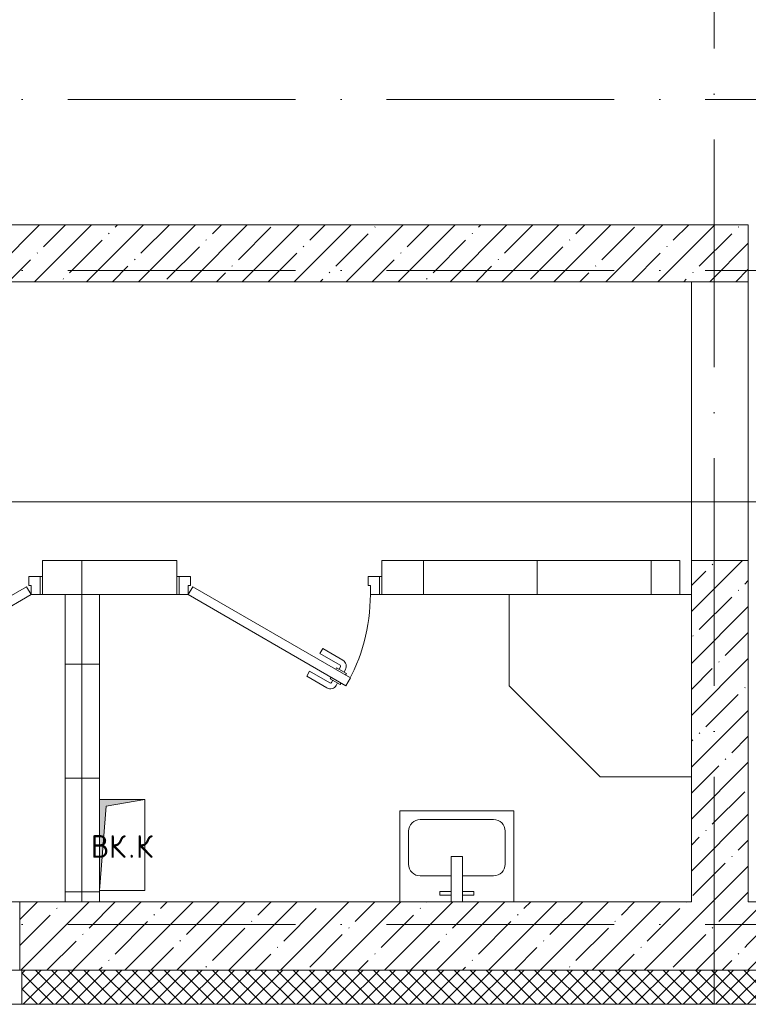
# Model space of a CAD drawing. Header units: millimetres. Extents: x -5460 to 47962, y 30005 to 103451.
# Tile 98 of 192: x 25727 to 28928, y 42006 to 46332. Entities that reach past the tile are written whole.
import ezdxf
from ezdxf import colors
from ezdxf.entities.mleader import LeaderData, LeaderLine
from ezdxf.math import Vec2, Vec3

# ---------------------------------------------------------------- set-up
doc = ezdxf.new("R2010")
doc.units = ezdxf.units.MM
doc.linetypes.add('4_ Штрихпунктир_ 10 х 2 мм', pattern=[1400, 1000, -200, 0, -200])
for name, color, linetype, lineweight in [('A-____-NOTE-TEXT', 5, 'Continuous', 9), ('A-DOOR-____-MCUT', 7, 'Continuous', 18), ('A-DOOR-____-OTLN', 7, 'Continuous', 9), ('A-DOOR-FRAM-MCUT', 7, 'Continuous', 18), ('A-DOOR-OPNG-OTLN', 7, 'Continuous', 9), ('A-WALL-____-MCUT', 7, 'Continuous', 9), ('A-WALL-____-OTLN', 7, 'Continuous', 9), ('A-WALL-____-PATT', 7, 'Continuous', 9), ('I-WALL-____-MCUT', 7, 'Continuous', 9), ('I-WALL-____-OTLN', 7, 'Continuous', 9), ('M-EQPM-____-OTLN', 7, 'Continuous', 9), ('P-SANR-FIXT-OTLN', 7, 'Continuous', 9), ('S-GRID-____-OTLN', 7, 'Continuous', 9), ('ДЕВИ', 7, 'Continuous', 0)]:
    doc.layers.add(name, color=color, linetype=linetype, lineweight=lineweight)
doc.layers.add('A-DETL-____-OTLN', color=7, linetype='Continuous', lineweight=9, true_color=0x00a600)
doc.styles.add('GOST Common', font='GOST_Common.ttf', dxfattribs={"height": 100})
doc.styles.add('ДЕВИ', font='CS_Gost2304.shx', dxfattribs={"width": 0.8})
pattern_1 = [(0, (0, 0), (0, 500), []), (90, (0, 0), (-500, 3e-14), [])]
pattern_2 = [(45, (0, 0), (-114.04925, 114.04925), []), (45, (114.05, 0), (-114.04925, 114.04925), [201.613, -40.323, 3.353, -36.97])]

# ---------------------------------------------------------------- blocks, each defined once
blk = doc.blocks.new('АР_Дверь однопольная - 900х2100h_800__Глухая_1 эт_Су-4642766-ВКК_01_К1_З_ЭОМ_кабель_')
at = {"layer": 'A-DOOR-____-MCUT', "color": 253, "lineweight": 13, "true_color": 0xaaaaaa}
for p, q in [((-292.8, 475), (-312.8, 440.4)), ((-312.8, 440.4), (380, 40.4)), ((400, 75), (-292.8, 475)), ((380, 40.4), (400, 75))]:
    blk.add_line(p, q, dxfattribs=at)
at = {"layer": 'A-DOOR-____-OTLN', "color": 253, "lineweight": 5, "true_color": 0xaaaaaa}
for p, q in [((-120.6, 433.3), (-209.4, 484.6)), ((-271.2, 462.5), (-267.2, 469.4)), ((-267.2, 469.4), (-223.9, 444.4)), ((-256.3, 463.2), (-250.3, 473.6)), ((-234.7, 450.7), (-228.7, 461.1)), ((-223.9, 444.4), (-227.9, 437.5)), ((-133.1, 411.7), (-221.9, 462.9)), ((-133.1, 411.7), (-120.6, 433.3)), ((-291.2, 427.9), (-295.2, 420.9)), ((-295.2, 420.9), (-251.9, 395.9)), ((-284.3, 414.7), (-290.3, 404.3)), ((-262.7, 402.2), (-268.7, 391.8)), ((-251.9, 395.9), (-247.9, 402.9)), ((-190.6, 312.1), (-279.4, 363.3)), ((-178.1, 333.7), (-266.9, 385)), ((-178.1, 333.7), (-190.6, 312.1))]:
    blk.add_line(p, q, dxfattribs=at)
for centre, radius, start, end in [((-224.4, 458.6), 30, 60, 150), ((400, 75), 800, 150, 180), ((-224.4, 458.6), 4.99, 60, 150), ((-264.4, 389.3), 30, 150, 240), ((-264.4, 389.3), 4.99, 150, 240)]:
    blk.add_arc(centre, radius, start, end, dxfattribs=at)
at = {"layer": 'A-DOOR-FRAM-MCUT', "color": 253, "lineweight": 13, "true_color": 0xaaaaaa}
for p, q in [((-440, 75), (-450, 75)), ((-400, 75), (-440, 75)), ((-440, 75), (-440, -5)), ((-400, 35), (-400, 75)), ((440, 75), (400, 75)), ((400, 75), (400, 35)), ((440, -5), (440, 75)), ((440, 75), (450, 75)), ((-390, 35), (-400, 35)), ((-390, -5), (-390, 35)), ((400, 35), (390, 35)), ((390, 35), (390, -5)), ((-440, -5), (-450, -5)), ((-440, -5), (-390, -5)), ((390, -5), (440, -5)), ((440, -5), (450, -5))]:
    blk.add_line(p, q, dxfattribs=at)
blk = doc.blocks.new('АР_Дверь однопольная - 1000х2100h_900__Глухая_1 эт-4647087-ВКК_01_К1_З_ЭОМ_кабель_')
at = {"layer": 'A-DOOR-____-MCUT', "color": 253, "lineweight": 13, "true_color": 0xaaaaaa}
for p, q in [((329.4, 525), (-450, 75)), ((349.4, 490.4), (329.4, 525)), ((-430, 40.4), (349.4, 490.4)), ((-450, 75), (-430, 40.4))]:
    blk.add_line(p, q, dxfattribs=at)
at = {"layer": 'A-DOOR-____-OTLN', "color": 253, "lineweight": 5, "true_color": 0xaaaaaa}
for p, q in [((157.2, 483.3), (246, 534.6)), ((303.8, 519.4), (260.5, 494.4)), ((292.9, 513.2), (286.9, 523.6)), ((307.8, 512.5), (303.8, 519.4)), ((169.7, 461.7), (157.2, 483.3)), ((169.7, 461.7), (258.5, 512.9)), ((260.5, 494.4), (264.5, 487.5)), ((271.3, 500.7), (265.3, 511.1)), ((327.8, 477.9), (331.8, 470.9)), ((214.7, 383.7), (303.5, 435)), ((288.5, 445.9), (284.5, 452.9)), ((331.8, 470.9), (288.5, 445.9)), ((299.3, 452.2), (305.3, 441.8)), ((320.9, 464.7), (327, 454.3)), ((227.2, 362.1), (316, 413.3)), ((214.7, 383.7), (227.2, 362.1))]:
    blk.add_line(p, q, dxfattribs=at)
for centre, radius, start, end in [((261, 508.6), 30, 30, 120), ((-450, 75), 900, 360, 30), ((261, 508.6), 4.99, 30, 120), ((301, 439.3), 4.99, 300, 30), ((301, 439.3), 30, 300, 30)]:
    blk.add_arc(centre, radius, start, end, dxfattribs=at)
at = {"layer": 'A-DOOR-FRAM-MCUT', "color": 253, "lineweight": 13, "true_color": 0xaaaaaa}
for p, q in [((-490, 75), (-500, 75)), ((-450, 75), (-490, 75)), ((-490, 75), (-490, -5)), ((-450, 35), (-450, 75)), ((490, 75), (450, 75)), ((450, 75), (450, 35)), ((490, -5), (490, 75)), ((490, 75), (500, 75)), ((-440, 35), (-450, 35)), ((-440, -5), (-440, 35)), ((450, 35), (440, 35)), ((440, 35), (440, -5)), ((-490, -5), (-500, -5)), ((-490, -5), (-440, -5)), ((440, -5), (490, -5)), ((490, -5), (500, -5))]:
    blk.add_line(p, q, dxfattribs=at)
blk = doc.blocks.new('КР-Проем - Настраиваемый-4368698-ВКК_01_К1_З_ЭОМ_кабель_')
at = {"layer": 'A-DOOR-OPNG-OTLN', "color": 253, "lineweight": 5, "true_color": 0xaaaaaa}
for p, q in [((-600, 150), (600, 150)), ((-600, -150), (600, -150))]:
    blk.add_line(p, q, dxfattribs=at)
blk = doc.blocks.new('КР-Проем - Настраиваемый-4165350-ВКК_01_К1_З_ЭОМ_кабель_')
at = {"layer": 'A-DOOR-OPNG-OTLN', "color": 253, "lineweight": 5, "true_color": 0xaaaaaa}
for p, q in [((-612.5, 125), (612.5, 125)), ((-612.5, -125), (612.5, -125))]:
    blk.add_line(p, q, dxfattribs=at)
blk = doc.blocks.new('АР_Канал вертикальный прямоугольный - ВК_К-5078169-ВКК_01_К1_З_ЭОМ_кабель_')
at = {"layer": 'M-EQPM-____-OTLN', "lineweight": 5, "true_color": 0xe2e2e2}
blk.add_hatch(color=254, dxfattribs=at).paths.add_polyline_path([(-100, -200), (-70, 170), (100, 200), (-100, 200)])
at = {"layer": 'M-EQPM-____-OTLN', "color": 253, "lineweight": 13, "true_color": 0xaaaaaa}
for p, q in [((100, 200), (-100, 200)), ((100, 200), (-100, 200)), ((-70, 170), (100, 200)), ((-70, 170), (100, 200)), ((100, -200), (100, 200)), ((-100, -200), (-70, 170)), ((-100, -200), (-70, 170)), ((-100, -200), (100, -200))]:
    blk.add_line(p, q, dxfattribs=at)
at = {"layer": 'M-EQPM-____-OTLN', "color": 253, "lineweight": 5, "true_color": 0xaaaaaa}
for p, q in [((-100, 200), (100, 200)), ((100, 200), (100, -200)), ((100, -200), (-100, -200))]:
    blk.add_line(p, q, dxfattribs=at)
blk = doc.blocks.new('A-PLU-Shower_Corner_2D - 800x800-V33-ВКК_01_К1_З_ЭОМ_кабель_')
at = {"layer": 'P-SANR-FIXT-OTLN', "color": 253, "lineweight": 5, "true_color": 0xaaaaaa}
for p, q in [((-400, 800), (-800, 400)), ((-400, 800), (-800, 400)), ((0, 800), (-400, 800)), ((-400, 800), (0, 800)), ((-800, 400), (-800, 0)), ((-800, 0), (-800, 400)), ((0, 0), (0, 50)), ((0, 50), (0, 0))]:
    blk.add_line(p, q, dxfattribs=at)
blk = doc.blocks.new('A-PLU-Sink-2D - 400 x 500mm-V29-ВКК_01_К1_З_ЭОМ_кабель_')
at = {"layer": 'P-SANR-FIXT-OTLN', "color": 253, "lineweight": 5, "true_color": 0xaaaaaa}
for p, q in [((-234.3, 202.3), (-234.3, -197.7)), ((-234.3, -197.7), (-234.3, 202.3)), ((-9.3, 2.3), (-9.3, 202.3)), ((40.7, 202.3), (40.7, 2.3)), ((265.7, -197.7), (265.7, 202.3)), ((265.7, 202.3), (265.7, -197.7)), ((-59.3, 172.3), (-59.3, 157.3)), ((-9.3, 172.3), (-59.3, 172.3)), ((-59.3, 157.3), (-9.3, 157.3)), ((40.7, 172.3), (90.7, 172.3)), ((90.7, 157.3), (40.7, 157.3)), ((90.7, 172.3), (90.7, 157.3)), ((-9.3, 88), (-145.4, 88)), ((176.8, 88), (40.7, 88)), ((-196.2, 37.2), (-196.2, -108.8)), ((40.7, 2.3), (-9.3, 2.3)), ((227.6, -108.8), (227.6, 37.2)), ((-145.4, -159.6), (176.8, -159.6)), ((-234.3, -197.7), (265.7, -197.7)), ((265.7, -197.7), (-234.3, -197.7))]:
    blk.add_line(p, q, dxfattribs=at)
for centre, start, end in [((-145.4, 37.2), 90, 180), ((176.8, 37.2), 360, 90), ((-145.4, -108.8), 180, 270), ((176.8, -108.8), 270, 0)]:
    blk.add_arc(centre, 50.8, start, end, dxfattribs=at)
blk = doc.blocks.new('Наметкина 10_РД_АР_К1_отсоединено_rvt-1-ВКК_01_К1_З_ЭОМ_кабель_')
at = {"layer": 'A-WALL-____-PATT', "lineweight": 5, "true_color": 0xaaaaaa}
h = blk.add_hatch(dxfattribs=at)
h.set_pattern_fill('FP_5', color=253, style=0, pattern_type=2)
h.set_pattern_definition(pattern_2)
h.paths.add_polyline_path([(26950, 44300), (26950, 44550), (20325, 44550), (20325, 44300), (26850, 44300)])
h = blk.add_hatch(dxfattribs=at)
h.set_pattern_fill('FP_2', color=253, style=0, pattern_type=2)
h.set_pattern_definition(pattern_1)
h.paths.add_polyline_path([(26650, 42925), (26650, 43075), (25340, 43075), (25340, 42925)])
h.paths.add_polyline_path([(24190.5, 42925), (24440, 42925), (24440, 43075), (23850, 43075), (23850, 42925)])
h.paths.add_polyline_path([(22850, 42925), (22850, 43075), (21745, 43075), (21745, 42925)])
h = blk.add_hatch(dxfattribs=at)
h.set_pattern_fill('FP_5', color=253, style=0, pattern_type=2)
h.set_pattern_definition(pattern_2)
h.paths.add_polyline_path([(26950, 41575), (26950, 43075), (26700, 43075), (26700, 41575), (26850, 41575)])
h = blk.add_hatch(dxfattribs=at)
h.set_pattern_fill('FP_2', color=253, style=0, pattern_type=2)
h.set_pattern_definition(pattern_1)
h.paths.add_polyline_path([(24100, 41575), (24100, 42925), (23950, 42925), (23950, 41575)])
h = blk.add_hatch(dxfattribs=at)
h.set_pattern_fill('FP_5', color=253, style=0, pattern_type=2)
h.set_pattern_definition(pattern_2)
h.paths.add_polyline_path([(26950, 41275), (26950, 41575), (23750, 41575), (23750, 41275), (26850, 41275)])
h.paths.add_polyline_path([(22549.6, 41275), (22549.6, 41575), (21325, 41575), (21325, 41275), (21530.9, 41275)])
h = blk.add_hatch(dxfattribs=at)
h.set_pattern_fill('FP_5', color=253, style=0, pattern_type=2)
h.set_pattern_definition(pattern_2)
h.paths.add_polyline_path([(35100, 41275), (35100, 41575), (26950, 41575), (26950, 41275), (34828.7, 41275)])
at = {"layer": 'A-WALL-____-MCUT', "color": 253, "lineweight": 5, "true_color": 0xaaaaaa}
for p, q in [((24440, 43075), (23850, 43075)), ((23850, 43075), (23850, 42925)), ((24440, 42925), (24440, 43075)), ((26650, 43075), (25340, 43075)), ((25340, 43075), (25340, 42925)), ((26650, 42925), (26650, 43075)), ((23850, 42925), (24440, 42925)), ((23950, 42925), (23950, 41575)), ((24100, 42925), (23950, 42925)), ((24100, 41575), (24100, 42925)), ((25340, 42925), (26650, 42925)), ((23950, 41575), (24100, 41575))]:
    blk.add_line(p, q, dxfattribs=at)
at = {"layer": 'I-WALL-____-MCUT', "color": 253, "lineweight": 5, "true_color": 0xaaaaaa}
for p, q in [((26950, 44550), (20575, 44550)), ((26950, 44300), (26950, 44550)), ((20325, 44300), (26950, 44300)), ((26700, 43075), (26700, 41575)), ((26950, 43075), (26700, 43075)), ((26950, 41575), (26950, 43075)), ((26700, 41575), (23750, 41575)), ((23750, 41575), (23750, 41275)), ((27500, 41575), (26950, 41575)), ((23750, 41275), (26950, 41275)), ((26950, 41275), (28900, 41275))]:
    blk.add_line(p, q, dxfattribs=at)
at = {"layer": 'I-WALL-____-OTLN', "color": 253, "lineweight": 5, "true_color": 0xaaaaaa}
blk.add_line((22550, 41575), (23750, 41575), dxfattribs=at)
at = {"layer": 'A-DOOR-____-OTLN', "color": 253, "lineweight": 5, "true_color": 0xaaaaaa}
for name, p, rotation in [('КР-Проем - Настраиваемый-4165350-ВКК_01_К1_З_ЭОМ_кабель_', (26825, 43687.5), 269.9999999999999), ('АР_Дверь однопольная - 1000х2100h_900__Глухая_1 эт-4647087-ВКК_01_К1_З_ЭОМ_кабель_', (23350, 43000), 180), ('АР_Дверь однопольная - 900х2100h_800__Глухая_1 эт_Су-4642766-ВКК_01_К1_З_ЭОМ_кабель_', (24890, 43000), 180), ('КР-Проем - Настраиваемый-4368698-ВКК_01_К1_З_ЭОМ_кабель_', (23150, 41425), 180)]:
    blk.add_blockref(name, p, dxfattribs=dict(at, rotation=rotation))
at = {"layer": 'M-EQPM-____-OTLN', "color": 253, "lineweight": 5, "true_color": 0xaaaaaa}
blk.add_blockref('АР_Канал вертикальный прямоугольный - ВК_К-5078169-ВКК_01_К1_З_ЭОМ_кабель_', (24200, 41825), dxfattribs=at)
at = {"layer": 'P-SANR-FIXT-OTLN', "color": 253, "lineweight": 5, "true_color": 0xaaaaaa}
for name, p, rotation in [('A-PLU-Shower_Corner_2D - 800x800-V33-ВКК_01_К1_З_ЭОМ_кабель_', (26700, 42925), 89.99999999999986), ('A-PLU-Sink-2D - 400 x 500mm-V29-ВКК_01_К1_З_ЭОМ_кабель_', (25685.7, 41777.3), 180)]:
    blk.add_blockref(name, p, dxfattribs=dict(at, rotation=rotation))
at = {"layer": 'A-____-NOTE-TEXT', "color": 253, "lineweight": 5, "true_color": 0xaaaaaa, "char_height": 100, "attachment_point": 1, "style": 'GOST Common'}
for s, insert, width in [('ВК', (24062.4, 41868.6), 200.422), ('\\fGOST Common|b0|i0|c204|p34|;К', (24260.8, 41868.6), 96.202), ('\\fGOST Common|b0|i0|c204|p34|;.', (24227.8, 41868.6), 40.084)]:
    blk.add_mtext(s, dxfattribs=dict(at, insert=insert, width=width))
blk = doc.blocks.new('Наметкина 10_РД_АРФ_К1_R21_rvt-1-ВКК_01_К1_З_ЭОМ_кабель_')
at = {"layer": 'A-WALL-____-PATT', "true_color": 0xaaaaaa}
h = blk.add_hatch(dxfattribs=at)
h.set_pattern_fill('FP_24', color=253, style=0, pattern_type=2)
h.set_pattern_definition([(45, (0, 0), (-35.35534, 35.35534), []), (135, (0, 0), (-35.35534, -35.35534), [])])
h.paths.add_polyline_path([(7950, 41125), (13850, 41125), (13850, 41275), (14150, 41275), (13880, 41245), (13866.7, 41125), (22539.6, 41125.1), (22539.6, 41275.1), (7950, 41275), (7950, 41214.3)])
h.paths.add_polyline_path([(23759.6, 41125.1), (28900, 41125.1), (28900, 41275), (29200, 41275), (29200, 41125.1), (35250, 41125.1), (35250, 41275.1), (23759.6, 41275.1), (23759.6, 41214.3)])
at = {"layer": 'A-WALL-____-MCUT', "color": 253, "true_color": 0xaaaaaa}
for p, q in [((28900, 41275.1), (23759.6, 41275.1)), ((23759.6, 41275.1), (23759.6, 41125.1)), ((23759.6, 41125.1), (28900, 41125.1))]:
    blk.add_line(p, q, dxfattribs=at)
at = {"layer": 'A-WALL-____-OTLN', "color": 253, "true_color": 0xaaaaaa}
blk.add_line((23759.6, 41125.1), (22939.3, 41125.1), dxfattribs=at)

msp = doc.modelspace()

# ---------------------------------------------------------------- linework, layer by layer
at = {"layer": 'A-DETL-____-OTLN', "color": 5, "true_color": 0x0000ff}
msp.add_line((18748.2, 44213.6), (30316.3, 44213.6), dxfattribs=at)
at = {"layer": 'S-GRID-____-OTLN', "color": 253, "linetype": '4_ Штрихпунктир_ 10 х 2 мм', "true_color": 0xaaaaaa}
for p, q in [((28777.6, 30804.7), (28777.6, 102650.8)), ((39539.6, 45981.2), (-2215.3, 45981.2)), ((39539.6, 45231.2), (-2215.3, 45231.2)), ((39539.6, 42356.2), (-2215.3, 42356.2))]:
    msp.add_line(p, q, dxfattribs=at)

# ---------------------------------------------------------------- block references
at = {"lineweight": 5}
for name in ['Наметкина 10_РД_АРФ_К1_R21_rvt-1-ВКК_01_К1_З_ЭОМ_кабель_', 'Наметкина 10_РД_АР_К1_отсоединено_rvt-1-ВКК_01_К1_З_ЭОМ_кабель_']:
    msp.add_blockref(name, (1977.6, 881.2), dxfattribs=at)

# ---------------------------------------------------------------- leaders
at = {"layer": 'ДЕВИ', "color": 7}
ml = msp.add_multileader_mtext('Standard', dxfattribs=at)
ml.set_content('{\\C7;ГК1.12\\PЭлектроподогрев трубы\\PДЕВИ Pipeguard-25   L=5м, 125 Вт. 230 В.^JУчасток 12.}', color=5, style='ДЕВИ')
ml.set_leader_properties()
ml.build(insert=Vec2(0, 0))
ml.multileader.update_dxf_attribs({"text_left_attachment_type": 5, "text_right_attachment_type": 5, "dogleg_length": 1, "arrow_head_size": 50})
ctx = ml.context
ctx.base_point, ctx.char_height, ctx.arrow_head_size, ctx.landing_gap_size, ctx.plane_origin = Vec3(31789.4, 39928.4), 200, 50, 0, Vec3(45203.9, 45358.9)
ctx.left_attachment, ctx.right_attachment = 5, 5
notes = []
notes.append((ctx, [(0, (1, 1, 0), (31788.4, 39928.4), (1, 0), 1, [(0, [(31040.6, 42338.8)], 0, [])])]))
ctx.mtext.insert, ctx.mtext.width, ctx.mtext.flow_direction = Vec3(31789.4, 41225.3), 5879.029, 5
for ctx, leaders in notes:
    for number, flags, end, landing, length, lines in leaders:
        leader = LeaderData()
        leader.index, (leader.has_last_leader_line, leader.has_dogleg_vector, leader.attachment_direction) = number, flags
        leader.last_leader_point, leader.dogleg_vector, leader.dogleg_length = Vec3(end), Vec3(landing), length
        for number, points, colour, breaks in lines:
            line = LeaderLine()
            line.index, line.vertices, line.color, line.breaks = number, Vec3.list(points), colors.encode_raw_color(colour), breaks
            leader.lines.append(line)
        ctx.leaders.append(leader)

doc.saveas('drawing.dxf')
